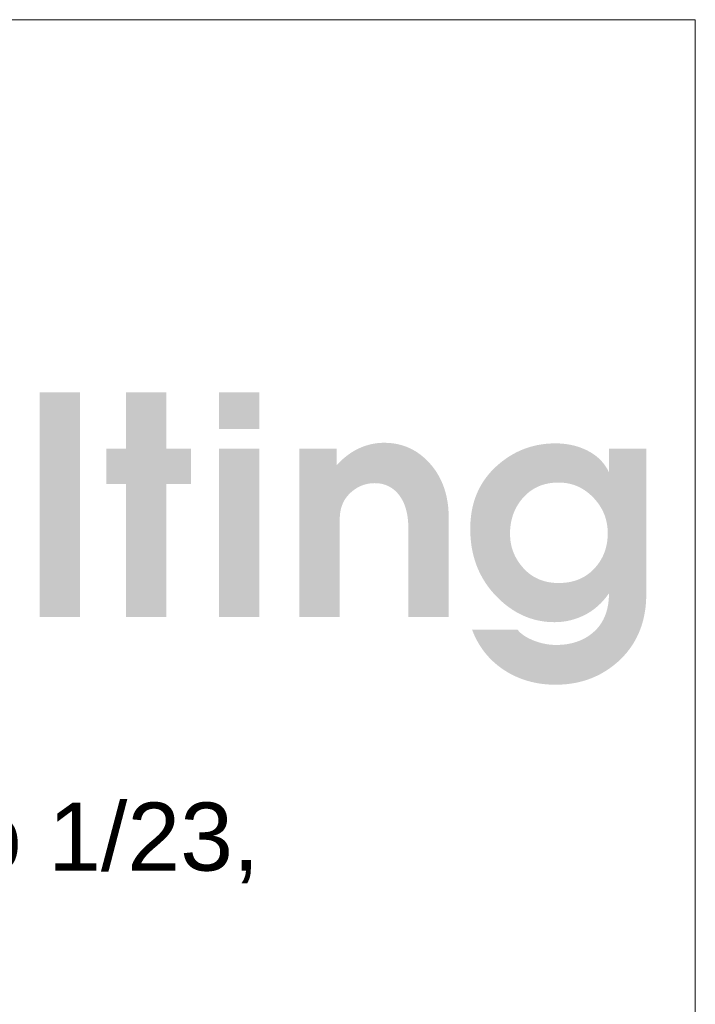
# Model space of a CAD drawing. Header units: millimetres. Extents: x 8949 to 48457, y -1077 to 15217.
# Tile 63 of 63: x 48378 to 48457, y 15101 to 15217. Entities that reach past the tile are written whole.
import ezdxf

# ---------------------------------------------------------------- set-up
doc = ezdxf.new("R2010")
doc.units = ezdxf.units.MM
doc.layers.add('0A_OCIEPLENIE', color=30, linetype='Continuous', lineweight=9)
doc.layers.add('0A_TABELKA', color=7, linetype='Continuous', lineweight=0)
doc.styles.add('Arial', font='arial.ttf')

# ---------------------------------------------------------------- blocks, each defined once
blk = doc.blocks.new('G$C46E6ED60')
at = {"true_color": 0x142354}
for points in [[(822.7, 88.67), (840.32, 88.67), (840.32, -9.36), (822.7, -9.36)], [(860.33, 64.16), (860.33, 88.67), (877.95, 88.67), (877.95, 64.16), (888.81, 64.16), (888.81, 48.66), (877.95, 48.66), (877.95, -9.36), (860.33, -9.36), (860.33, 48.66), (851.84, 48.66), (851.84, 64.16)], [(936.1, 64.16), (952.39, 64.16), (952.39, 56.88), (952.76, 57.28), (953.13, 57.68), (953.5, 58.06), (953.88, 58.44), (954.25, 58.81), (954.64, 59.17), (955.02, 59.53), (955.41, 59.87), (955.8, 60.21), (956.2, 60.53), (956.59, 60.85), (957, 61.16), (957.4, 61.47), (957.81, 61.76), (958.22, 62.04), (958.63, 62.32), (959.05, 62.59), (959.47, 62.85), (959.89, 63.1), (960.32, 63.34), (960.75, 63.58), (961.19, 63.8), (961.62, 64.02), (962.06, 64.23), (962.5, 64.43), (962.95, 64.62), (963.39, 64.8), (963.84, 64.98), (964.29, 65.14), (964.73, 65.3), (965.18, 65.45), (965.64, 65.59), (966.09, 65.72), (966.54, 65.85), (967, 65.96), (967.46, 66.07), (967.92, 66.17), (968.38, 66.25), (968.84, 66.33), (969.3, 66.41), (969.77, 66.47), (970.23, 66.53), (970.7, 66.57), (971.17, 66.61), (971.64, 66.64), (972.11, 66.66), (972.58, 66.67), (973.06, 66.68), (974.02, 66.66), (974.98, 66.62), (975.91, 66.54), (976.84, 66.44), (977.75, 66.3), (978.65, 66.14), (979.54, 65.95), (980.41, 65.72), (981.28, 65.47), (982.12, 65.18), (982.96, 64.87), (983.78, 64.52), (984.59, 64.15), (985.39, 63.75), (986.18, 63.31), (986.95, 62.85), (987.71, 62.36), (988.45, 61.83), (989.19, 61.28), (989.91, 60.7), (990.61, 60.08), (991.31, 59.44), (991.99, 58.77), (992.66, 58.06), (993.36, 57.28), (994.04, 56.48), (994.68, 55.66), (995.29, 54.82), (995.87, 53.95), (996.43, 53.07), (996.95, 52.17), (997.44, 51.25), (997.9, 50.31), (998.34, 49.35), (998.74, 48.37), (999.11, 47.37), (999.46, 46.35), (999.77, 45.31), (1000.06, 44.25), (1000.31, 43.17), (1000.53, 42.07), (1000.73, 40.95), (1000.89, 39.82), (1001.03, 38.66), (1001.13, 37.48), (1001.21, 36.28), (1001.25, 35.06), (1001.27, 33.83), (1001.27, -9.36), (983.65, -9.36), (983.65, 29.19), (983.64, 30.01), (983.61, 30.82), (983.58, 31.6), (983.52, 32.38), (983.45, 33.13), (983.36, 33.87), (983.26, 34.59), (983.15, 35.3), (983.01, 35.99), (982.86, 36.67), (982.7, 37.32), (982.52, 37.97), (982.33, 38.59), (982.12, 39.2), (981.89, 39.8), (981.65, 40.38), (981.39, 40.94), (981.12, 41.48), (980.83, 42.01), (980.52, 42.53), (980.2, 43.03), (979.87, 43.51), (979.52, 43.97), (979.15, 44.42), (978.82, 44.8), (978.47, 45.16), (978.12, 45.51), (977.76, 45.84), (977.4, 46.15), (977.02, 46.45), (976.64, 46.73), (976.25, 47), (975.85, 47.25), (975.45, 47.48), (975.03, 47.7), (974.61, 47.9), (974.18, 48.08), (973.75, 48.25), (973.3, 48.41), (972.85, 48.54), (972.39, 48.66), (971.92, 48.77), (971.45, 48.86), (970.96, 48.93), (970.47, 48.99), (969.97, 49.03), (969.46, 49.05), (968.95, 49.06), (968.44, 49.05), (967.94, 49.03), (967.45, 48.99), (966.96, 48.94), (966.48, 48.87), (966, 48.79), (965.53, 48.69), (965.06, 48.58), (964.59, 48.45), (964.14, 48.31), (963.68, 48.15), (963.24, 47.98), (962.79, 47.8), (962.36, 47.59), (961.93, 47.38), (961.5, 47.15), (961.08, 46.9), (960.66, 46.64), (960.25, 46.36), (959.85, 46.07), (959.45, 45.76), (959.06, 45.44), (958.67, 45.11), (958.28, 44.75), (957.91, 44.39), (957.55, 44.02), (957.21, 43.64), (956.89, 43.25), (956.58, 42.85), (956.28, 42.44), (956.01, 42.02), (955.74, 41.6), (955.5, 41.16), (955.27, 40.72), (955.05, 40.27), (954.86, 39.8), (954.67, 39.33), (954.51, 38.85), (954.35, 38.37), (954.22, 37.87), (954.1, 37.36), (954, 36.85), (953.91, 36.32), (953.84, 35.79), (953.78, 35.25), (953.74, 34.7), (953.72, 34.14), (953.71, 33.57), (953.71, -9.36), (936.1, -9.36)]]:
    blk.add_hatch(color=179, dxfattribs=at).paths.add_polyline_path(points)
h = blk.add_hatch(color=179, dxfattribs=at)
h.paths.add_polyline_path([(900.99, 64.16), (918.61, 64.16), (918.61, -9.36), (900.99, -9.36)])
h.paths.add_polyline_path([(900.99, 88.67), (918.61, 88.67), (918.61, 72.64), (900.99, 72.64)])
h = blk.add_hatch(color=179, dxfattribs=at)
h.paths.add_polyline_path([(1049.22, 5.48), (1050.06, 5.49), (1050.87, 5.53), (1051.68, 5.59), (1052.47, 5.67), (1053.24, 5.77), (1054, 5.9), (1054.75, 6.06), (1055.48, 6.23), (1056.2, 6.43), (1056.9, 6.66), (1057.59, 6.9), (1058.26, 7.17), (1058.92, 7.47), (1059.57, 7.79), (1060.2, 8.13), (1060.82, 8.49), (1061.42, 8.88), (1062.01, 9.29), (1062.59, 9.73), (1063.15, 10.18), (1063.7, 10.67), (1064.23, 11.17), (1064.74, 11.7), (1065.25, 12.25), (1065.69, 12.77), (1066.12, 13.29), (1066.52, 13.83), (1066.91, 14.37), (1067.28, 14.92), (1067.62, 15.48), (1067.95, 16.06), (1068.27, 16.64), (1068.56, 17.23), (1068.83, 17.83), (1069.09, 18.44), (1069.32, 19.06), (1069.54, 19.69), (1069.74, 20.33), (1069.91, 20.98), (1070.07, 21.64), (1070.22, 22.31), (1070.34, 22.99), (1070.44, 23.68), (1070.53, 24.38), (1070.59, 25.08), (1070.64, 25.8), (1070.67, 26.53), (1070.68, 27.26), (1070.67, 28), (1070.63, 28.73), (1070.58, 29.46), (1070.5, 30.17), (1070.4, 30.88), (1070.28, 31.58), (1070.14, 32.26), (1069.98, 32.95), (1069.79, 33.62), (1069.59, 34.29), (1069.36, 34.94), (1069.11, 35.59), (1068.83, 36.23), (1068.54, 36.87), (1068.22, 37.49), (1067.88, 38.11), (1067.52, 38.72), (1067.14, 39.32), (1066.74, 39.91), (1066.31, 40.49), (1065.87, 41.07), (1065.4, 41.64), (1064.91, 42.2), (1064.39, 42.75), (1063.86, 43.28), (1063.33, 43.8), (1062.78, 44.29), (1062.22, 44.76), (1061.66, 45.2), (1061.08, 45.63), (1060.5, 46.03), (1059.91, 46.4), (1059.31, 46.76), (1058.7, 47.09), (1058.08, 47.4), (1057.45, 47.68), (1056.82, 47.95), (1056.17, 48.19), (1055.52, 48.4), (1054.85, 48.6), (1054.18, 48.77), (1053.5, 48.92), (1052.81, 49.04), (1052.11, 49.15), (1051.4, 49.22), (1050.69, 49.28), (1049.96, 49.32), (1049.22, 49.33), (1048.41, 49.32), (1047.62, 49.28), (1046.83, 49.22), (1046.06, 49.14), (1045.3, 49.03), (1044.56, 48.9), (1043.83, 48.74), (1043.11, 48.56), (1042.41, 48.36), (1041.72, 48.13), (1041.04, 47.88), (1040.38, 47.6), (1039.73, 47.3), (1039.09, 46.98), (1038.47, 46.63), (1037.86, 46.26), (1037.26, 45.86), (1036.68, 45.44), (1036.11, 45), (1035.55, 44.53), (1035.01, 44.04), (1034.48, 43.52), (1033.97, 42.98), (1033.46, 42.42), (1033.02, 41.88), (1032.59, 41.33), (1032.19, 40.78), (1031.8, 40.22), (1031.43, 39.64), (1031.08, 39.06), (1030.75, 38.47), (1030.44, 37.87), (1030.15, 37.26), (1029.87, 36.64), (1029.62, 36.01), (1029.38, 35.37), (1029.17, 34.73), (1028.97, 34.07), (1028.79, 33.41), (1028.63, 32.73), (1028.49, 32.05), (1028.36, 31.35), (1028.26, 30.65), (1028.18, 29.94), (1028.11, 29.22), (1028.06, 28.49), (1028.04, 27.75), (1028.03, 27), (1028.04, 26.29), (1028.07, 25.58), (1028.12, 24.88), (1028.19, 24.18), (1028.28, 23.5), (1028.39, 22.82), (1028.53, 22.15), (1028.68, 21.49), (1028.85, 20.83), (1029.05, 20.18), (1029.26, 19.54), (1029.5, 18.91), (1029.75, 18.29), (1030.03, 17.67), (1030.33, 17.06), (1030.64, 16.46), (1030.98, 15.87), (1031.34, 15.28), (1031.72, 14.7), (1032.12, 14.13), (1032.54, 13.57), (1032.98, 13.01), (1033.44, 12.46), (1033.92, 11.92), (1034.41, 11.4), (1034.92, 10.89), (1035.44, 10.41), (1035.98, 9.95), (1036.52, 9.52), (1037.08, 9.1), (1037.65, 8.71), (1038.24, 8.34), (1038.83, 8), (1039.44, 7.67), (1040.06, 7.37), (1040.69, 7.09), (1041.33, 6.83), (1041.99, 6.6), (1042.66, 6.39), (1043.34, 6.2), (1044.03, 6.03), (1044.74, 5.88), (1045.46, 5.76), (1046.18, 5.66), (1046.93, 5.58), (1047.68, 5.53), (1048.45, 5.49)], is_closed=False)
h.paths.add_polyline_path([(1010.67, 29.12), (1010.69, 30.57), (1010.75, 32), (1010.86, 33.4), (1011.01, 34.77), (1011.2, 36.12), (1011.43, 37.45), (1011.7, 38.75), (1012.02, 40.02), (1012.38, 41.28), (1012.78, 42.5), (1013.23, 43.71), (1013.72, 44.89), (1014.25, 46.04), (1014.82, 47.17), (1015.43, 48.28), (1016.09, 49.36), (1016.79, 50.41), (1017.53, 51.44), (1018.31, 52.45), (1019.13, 53.44), (1020, 54.39), (1020.91, 55.33), (1021.86, 56.24), (1022.86, 57.12), (1023.76, 57.88), (1024.67, 58.61), (1025.6, 59.3), (1026.53, 59.96), (1027.48, 60.59), (1028.44, 61.19), (1029.41, 61.75), (1030.4, 62.29), (1031.39, 62.79), (1032.4, 63.25), (1033.42, 63.69), (1034.45, 64.09), (1035.49, 64.46), (1036.55, 64.8), (1037.62, 65.11), (1038.7, 65.38), (1039.79, 65.63), (1040.89, 65.84), (1042.01, 66.01), (1043.13, 66.16), (1044.27, 66.27), (1045.43, 66.35), (1046.59, 66.4), (1047.77, 66.42), (1048.43, 66.41), (1049.08, 66.39), (1049.73, 66.37), (1050.37, 66.33), (1051.01, 66.28), (1051.64, 66.21), (1052.26, 66.14), (1052.88, 66.06), (1053.49, 65.96), (1054.1, 65.85), (1054.7, 65.73), (1055.3, 65.6), (1055.89, 65.46), (1056.48, 65.31), (1057.05, 65.15), (1057.63, 64.97), (1058.19, 64.79), (1058.76, 64.59), (1059.31, 64.38), (1059.86, 64.16), (1060.41, 63.93), (1060.94, 63.69), (1061.48, 63.43), (1062, 63.17), (1062.52, 62.89), (1063.03, 62.61), (1063.52, 62.31), (1064.01, 62.01), (1064.48, 61.69), (1064.94, 61.37), (1065.39, 61.03), (1065.82, 60.69), (1066.25, 60.33), (1066.66, 59.97), (1067.06, 59.6), (1067.45, 59.21), (1067.83, 58.82), (1068.19, 58.41), (1068.55, 58), (1068.89, 57.58), (1069.22, 57.14), (1069.54, 56.7), (1069.85, 56.25), (1070.14, 55.78), (1070.43, 55.31), (1070.7, 54.83), (1070.96, 54.33), (1071.21, 53.83), (1071.21, 64.16), (1087.5, 64.16), (1087.5, 0.72), (1087.48, -0.81), (1087.42, -2.3), (1087.31, -3.78), (1087.16, -5.22), (1086.97, -6.64), (1086.73, -8.04), (1086.46, -9.41), (1086.14, -10.75), (1085.77, -12.07), (1085.37, -13.37), (1084.92, -14.64), (1084.43, -15.88), (1083.89, -17.1), (1083.31, -18.29), (1082.69, -19.46), (1082.03, -20.6), (1081.32, -21.72), (1080.57, -22.81), (1079.78, -23.87), (1078.95, -24.92), (1078.07, -25.93), (1077.15, -26.92), (1076.19, -27.89), (1075.18, -28.83), (1074.23, -29.65), (1073.27, -30.44), (1072.29, -31.19), (1071.3, -31.9), (1070.28, -32.59), (1069.25, -33.23), (1068.21, -33.84), (1067.15, -34.42), (1066.07, -34.96), (1064.97, -35.47), (1063.86, -35.94), (1062.73, -36.38), (1061.59, -36.78), (1060.42, -37.15), (1059.25, -37.48), (1058.05, -37.78), (1056.84, -38.04), (1055.61, -38.27), (1054.37, -38.46), (1053.11, -38.62), (1051.83, -38.74), (1050.54, -38.83), (1049.23, -38.88), (1047.9, -38.9), (1046.89, -38.89), (1045.88, -38.86), (1044.89, -38.81), (1043.91, -38.73), (1042.93, -38.64), (1041.97, -38.53), (1041.01, -38.39), (1040.06, -38.24), (1039.13, -38.06), (1038.2, -37.87), (1037.28, -37.65), (1036.37, -37.42), (1035.47, -37.16), (1034.58, -36.88), (1033.69, -36.58), (1032.82, -36.26), (1031.96, -35.92), (1031.1, -35.56), (1030.26, -35.18), (1029.42, -34.78), (1028.59, -34.36), (1027.78, -33.92), (1026.97, -33.46), (1026.17, -32.97), (1025.32, -32.42), (1024.49, -31.86), (1023.68, -31.28), (1022.89, -30.68), (1022.13, -30.06), (1021.38, -29.42), (1020.65, -28.77), (1019.95, -28.09), (1019.26, -27.4), (1018.6, -26.7), (1017.96, -25.97), (1017.33, -25.23), (1016.73, -24.47), (1016.15, -23.69), (1015.59, -22.89), (1015.05, -22.08), (1014.53, -21.25), (1014.03, -20.4), (1013.55, -19.53), (1013.09, -18.64), (1012.66, -17.74), (1012.24, -16.82), (1011.84, -15.88), (1011.47, -14.92), (1031.33, -14.92), (1031.51, -15.15), (1031.71, -15.37), (1031.91, -15.59), (1032.12, -15.81), (1032.33, -16.02), (1032.56, -16.24), (1032.8, -16.45), (1033.05, -16.65), (1033.3, -16.86), (1033.57, -17.06), (1033.85, -17.26), (1034.13, -17.45), (1034.43, -17.65), (1034.73, -17.84), (1035.04, -18.02), (1035.37, -18.21), (1035.7, -18.39), (1036.04, -18.57), (1036.39, -18.75), (1036.75, -18.92), (1037.12, -19.09), (1037.5, -19.26), (1037.89, -19.43), (1038.29, -19.59), (1038.69, -19.75), (1039.1, -19.91), (1039.5, -20.05), (1039.91, -20.19), (1040.31, -20.32), (1040.72, -20.45), (1041.13, -20.56), (1041.54, -20.68), (1041.95, -20.78), (1042.36, -20.88), (1042.77, -20.97), (1043.18, -21.05), (1043.59, -21.13), (1044, -21.2), (1044.41, -21.27), (1044.83, -21.32), (1045.24, -21.37), (1045.65, -21.42), (1046.07, -21.46), (1046.49, -21.49), (1046.9, -21.51), (1047.32, -21.53), (1047.74, -21.54), (1048.16, -21.54), (1048.94, -21.53), (1049.71, -21.5), (1050.46, -21.46), (1051.21, -21.4), (1051.94, -21.32), (1052.67, -21.23), (1053.38, -21.11), (1054.08, -20.98), (1054.77, -20.83), (1055.45, -20.67), (1056.11, -20.48), (1056.77, -20.28), (1057.42, -20.06), (1058.05, -19.83), (1058.67, -19.58), (1059.29, -19.31), (1059.89, -19.02), (1060.48, -18.71), (1061.06, -18.39), (1061.63, -18.05), (1062.18, -17.69), (1062.73, -17.32), (1063.27, -16.92), (1063.79, -16.51), (1064.4, -16.01), (1064.98, -15.48), (1065.53, -14.94), (1066.06, -14.37), (1066.56, -13.79), (1067.04, -13.19), (1067.49, -12.56), (1067.91, -11.92), (1068.31, -11.26), (1068.69, -10.58), (1069.03, -9.88), (1069.36, -9.16), (1069.65, -8.42), (1069.92, -7.67), (1070.17, -6.89), (1070.39, -6.09), (1070.58, -5.28), (1070.75, -4.44), (1070.89, -3.59), (1071, -2.71), (1071.09, -1.82), (1071.16, -0.91), (1071.2, 0.03), (1071.21, 0.98), (1070.84, 0.46), (1070.47, -0.05), (1070.09, -0.55), (1069.7, -1.03), (1069.31, -1.51), (1068.91, -1.97), (1068.51, -2.43), (1068.09, -2.87), (1067.68, -3.3), (1067.25, -3.72), (1066.82, -4.13), (1066.38, -4.53), (1065.94, -4.92), (1065.48, -5.29), (1065.03, -5.66), (1064.56, -6.02), (1064.09, -6.36), (1063.61, -6.69), (1063.13, -7.02), (1062.64, -7.33), (1062.14, -7.63), (1061.64, -7.92), (1061.13, -8.2), (1060.61, -8.47), (1060.09, -8.72), (1059.57, -8.97), (1059.05, -9.2), (1058.52, -9.43), (1057.99, -9.64), (1057.46, -9.84), (1056.92, -10.03), (1056.39, -10.21), (1055.85, -10.38), (1055.31, -10.54), (1054.76, -10.69), (1054.22, -10.82), (1053.67, -10.95), (1053.12, -11.06), (1052.57, -11.17), (1052.01, -11.26), (1051.46, -11.34), (1050.9, -11.41), (1050.34, -11.47), (1049.77, -11.52), (1049.21, -11.56), (1048.64, -11.59), (1048.07, -11.6), (1047.5, -11.61), (1046.31, -11.59), (1045.14, -11.53), (1043.97, -11.44), (1042.82, -11.3), (1041.68, -11.13), (1040.56, -10.92), (1039.44, -10.67), (1038.34, -10.39), (1037.25, -10.06), (1036.17, -9.7), (1035.11, -9.3), (1034.05, -8.86), (1033.01, -8.38), (1031.98, -7.86), (1030.96, -7.31), (1029.95, -6.72), (1028.96, -6.08), (1027.97, -5.41), (1027, -4.71), (1026.04, -3.96), (1025.1, -3.18), (1024.16, -2.35), (1023.24, -1.49), (1022.33, -0.59), (1021.38, 0.4), (1020.46, 1.42), (1019.59, 2.45), (1018.76, 3.51), (1017.97, 4.59), (1017.22, 5.69), (1016.52, 6.81), (1015.85, 7.96), (1015.22, 9.12), (1014.63, 10.31), (1014.09, 11.51), (1013.58, 12.74), (1013.12, 13.99), (1012.69, 15.26), (1012.31, 16.55), (1011.96, 17.86), (1011.66, 19.2), (1011.39, 20.55), (1011.17, 21.93), (1010.99, 23.32), (1010.85, 24.74), (1010.75, 26.18), (1010.69, 27.64)], is_closed=False)

msp = doc.modelspace()

# ---------------------------------------------------------------- linework, layer by layer
at = {"layer": '0A_TABELKA'}
msp.add_line((48135.51, 15217.25), (48457.26, 15217.25), dxfattribs=at)
msp.add_line((48135.51, 15217.25), (48457.26, 15217.25), dxfattribs=at)
msp.add_line((48135.51, 15217.25), (48457.26, 15217.25), dxfattribs=at)
msp.add_lwpolyline([(48135.51, 15217.25), (48457.26, 15217.25), (48457.26, 15093.58), (48135.51, 15093.58)], close=True, dxfattribs=at)

# ---------------------------------------------------------------- block references
at = {"layer": '0A_OCIEPLENIE', "xscale": 0.2695, "yscale": 0.2695, "zscale": 0.2695}
msp.add_blockref('G$C46E6ED60', (48158.41, 15149.52), dxfattribs=at)

# ---------------------------------------------------------------- texts
at = {"layer": '0A_TABELKA', "insert": (48006.36, 15138.51), "char_height": 8, "width": 580.6161, "attachment_point": 1, "style": 'Arial'}
msp.add_mtext('\\pxqc;Najda Consulting sp. z o.o. sp. k\\PCukrowa Office, ul. E. Kwiatkowskiego 1/23,  \\P71-004 Szczecin', dxfattribs=at)

doc.saveas('drawing.dxf')
